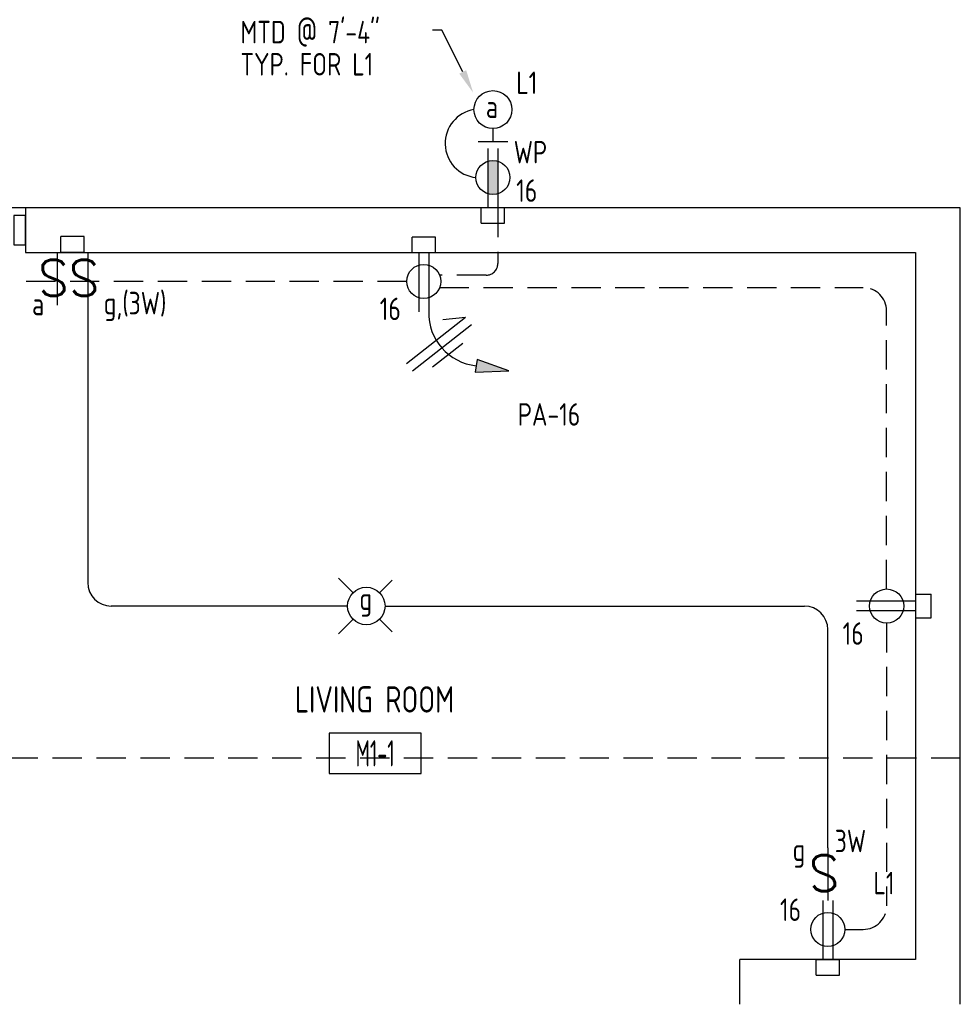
# Model space of a CAD drawing. Header units: inches. Extents: x 23373 to 25224, y 1575 to 4104.
# Tile 12 of 23: x 24060 to 24221, y 2708 to 2876. Entities that reach past the tile are written whole.
import ezdxf
from ezdxf import colors
from ezdxf.entities.mleader import LeaderData, LeaderLine
from ezdxf.enums import TextEntityAlignment as Align
from ezdxf.math import Vec2, Vec3

# ---------------------------------------------------------------- set-up
doc = ezdxf.new("R2010")
doc.units = ezdxf.units.IN
doc.header["$LTSCALE"] = 2
doc.header["$MEASUREMENT"] = 0
doc.linetypes.add('DASHED', pattern=[0.75, 0.5, -0.25])
doc.linetypes.add('HIDDEN', pattern=[0.375, 0.25, -0.125])
doc.layers.get('0').update_dxf_attribs({"color": 8, "linetype": 'CONTINUOUS'})
for name, color, linetype in [('a-door', 8, 'CONTINUOUS'), ('eeLight-LINE', 5, 'CONTINUOUS'), ('eeLightDist', 200, 'CONTINUOUS'), ('eeLightSwitches', 200, 'CONTINUOUS'), ('eeRecepDist', 120, 'CONTINUOUS'), ('eeRecepLINE', 120, 'HIDDEN'), ('G-SYMB', 1, 'CONTINUOUS'), ('roof', 8, 'DASHED'), ('Walls', 1, 'CONTINUOUS')]:
    doc.layers.add(name, color=color, linetype=linetype)
doc.styles.add('100-48', font='archstyl.shx', dxfattribs={"width": 0.9, "height": 4.8})
doc.styles.add('MED', font='archstyl.shx', dxfattribs={"width": 0.8, "height": 0.125})
doc.styles.get("Standard").update_dxf_attribs({"font": 'simplex.shx'})

# ---------------------------------------------------------------- blocks, each defined once
blk = doc.blocks.new('SP-SW')
at = {"layer": 'eeLightSwitches', "linetype": 'ByBlock'}
blk.add_line((0, 0), (0, 0.1873), dxfattribs=at)
blk.add_text('S', height=0.1272, dxfattribs=at).set_placement((-0.0418, 0.0268))
blk = doc.blocks.new('RECEP-gf')
at = {"layer": 'eeRecepDist'}
blk.add_hatch(color=256, dxfattribs=at).paths.add_polyline_path([(137.8165, 590.8342, 0.073698), (137.8191, 590.8518, 0.073698), (137.8165, 590.8693), (137.7006, 590.8693, 0.073698), (137.698, 590.8518, 0.073698), (137.7006, 590.8342)])
at = {"layer": 'eeRecepDist', "linetype": 'Continuous'}
for p, q in [((137.6553, 590.8693), (137.8662, 590.8693)), ((137.6553, 590.8342), (137.8662, 590.8342))]:
    blk.add_line(p, q, dxfattribs=at)
blk.add_circle((137.7585, 590.8518), 0.0606, dxfattribs=at)
blk = doc.blocks.new('WALL-LGT')
at = {"layer": 'eeLightDist', "linetype": 'ByBlock'}
for p, q in [((0, 0.0456), (0, 0)), ((-0.0525, 0), (0.0525, 0))]:
    blk.add_line(p, q, dxfattribs=at)
blk.add_circle((0, 0.1131), 0.0675, dxfattribs=at)
blk = doc.blocks.new('Recep-1')
at = {"layer": 'eeRecepDist', "linetype": 'Continuous'}
for p, q in [((0, 0.0176), (0.2108, 0.0176)), ((0, -0.0176), (0.2108, -0.0176))]:
    blk.add_line(p, q, dxfattribs=at)
blk.add_circle((0.1032, 0), 0.0606, dxfattribs=at)
blk = doc.blocks.new('CEIL-LGT')
at = {"layer": 'eeLightDist', "linetype": 'ByBlock'}
for p, q in [((-0.0477, 0.0477), (-0.0991, 0.0991)), ((0.047, 0.047), (0.0916, 0.0916)), ((-0.047, -0.047), (-0.0987, -0.0987)), ((0.0477, -0.0477), (0.0918, -0.0918))]:
    blk.add_line(p, q, dxfattribs=at)
blk.add_circle((0, 0), 0.0667, dxfattribs=at)
blk = doc.blocks.new('CAJA 4X4 RECEPT')
at = {"layer": 'eeRecepDist', "color": 9}
for p, q in [((24134, 2831.23), (24130, 2831.23)), ((24130, 2828.61), (24130, 2831.23)), ((24134, 2828.61), (24134, 2831.23)), ((24130, 2828.61), (24134, 2828.61))]:
    blk.add_line(p, q, dxfattribs=at)
blk = doc.blocks.new('CAJA 4X4 LUCES')
at = {"layer": 'eeLight-LINE', "color": 8, "ltscale": 2}
for p, q in [((24065.99, 2814.84), (24061.99, 2814.84)), ((24061.99, 2812.21), (24061.99, 2814.84)), ((24065.99, 2812.21), (24065.99, 2814.84)), ((24061.99, 2812.21), (24065.99, 2812.21))]:
    blk.add_line(p, q, dxfattribs=at)
blk = doc.blocks.new('HR RECEPT')
at = {"layer": 'eeRecepDist', "linetype": 'Continuous'}
blk.add_hatch(color=256, dxfattribs=at).paths.add_polyline_path([(-0.2131, -0.2833), (-0.1716, -0.1701), (-0.2169, -0.1628)])
for p, q in [((-0.1716, -0.1701), (-0.2169, -0.1628)), ((-0.2169, -0.1628), (-0.2131, -0.2833)), ((-0.2131, -0.2833), (-0.1716, -0.1701))]:
    blk.add_line(p, q, dxfattribs=at)
at = {"layer": 'eeRecepDist', "linetype": 'ByBlock'}
blk.add_arc((-0.0063, -0.1893), 0.1894, 88.0949, 173.0878, dxfattribs=at)
blk = doc.blocks.new('WiresA')
at = {"layer": 'eeRecepDist'}
for p, q in [((0, 0.1333), (0, -0.1333)), ((0.0333, 0.1333), (0.0768, 0.0641)), ((0.0333, 0.1333), (0.0333, -0.1333)), ((-0.0333, 0.0681), (-0.0333, -0.0681))]:
    blk.add_line(p, q, dxfattribs=at)
blk = doc.blocks.new('AINC-ROOMID')
at = {"layer": 'G-SYMB'}
blk.add_lwpolyline([(-0.2473, -0.3519), (0.2533, -0.3519), (0.2533, -0.1607), (-0.2473, -0.1607)], close=True, dxfattribs=at)
at = {"layer": 'G-SYMB', "color": 4, "linetype": 'Continuous', "style": 'MED', "oblique": -180, "text_generation_flag": 6}
for tag, p in [('%%UROOM-ID', (0, 0.2093)), ('%%USPAN', (0, 0))]:
    blk.add_attdef(tag, text='', height=0.125, rotation=180, dxfattribs=at).set_placement(p, align=Align.MIDDLE)
at = {"layer": 'G-SYMB', "color": 4, "linetype": 'Continuous', "style": 'MED', "text_generation_flag": 6, "width": 0.75}
blk.add_attdef('R-NUM', text='', height=0.125, rotation=180, dxfattribs=at).set_placement((0.003, -0.2563), align=Align.MIDDLE)

msp = doc.modelspace()

# ---------------------------------------------------------------- linework, layer by layer
msp.add_line((24061.46648356, 2843.85917105), (24025.46648356, 2843.85917105))
at = {"layer": 'a-door', "linetype": 'Continuous', "lineweight": -3}
msp.add_lwpolyline([(24059.46648356, 2837.54667105), (24061.46648356, 2837.54667105), (24061.46648356, 2842.54667105), (24059.46648356, 2842.54667105)], close=True, dxfattribs=at)
at = {"layer": 'eeLight-LINE', "ltscale": 2}
for p, q in [((24072.08351861, 2827.2424411), (24072.08351861, 2779.85917105)), ((24116.45398369, 2775.85917105), (24076.08351861, 2775.85917105)), ((24122.85398343, 2775.85917105), (24194.46695492, 2775.85917105)), ((24198.46695492, 2734.596013), (24198.46695492, 2771.85917105))]:
    msp.add_line(p, q, dxfattribs=at)
for centre, radius, start, end in [((24138.96425457, 2854.84283328), 5.84837318, 99.0824851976, 264.1802236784), ((24076.08351861, 2779.85917105), 4, 180, 270), ((24194.46695492, 2771.85917105), 4, 0, 90)]:
    msp.add_arc(centre, radius, start, end, dxfattribs=at)
at = {"layer": 'eeRecepLINE', "ltscale": 10}
for p, q in [((24142.12231955, 2843.85917105), (24142.12231955, 2834.34162499)), ((24126.55873138, 2831.27992901), (24036.00727332, 2831.28036361)), ((24140.12231955, 2832.34162499), (24132.17337053, 2832.34162499)), ((24132.17756443, 2830.22843243), (24204.51208107, 2830.22843243)), ((24208.51243143, 2778.76692318), (24208.51208107, 2826.22843243)), ((24208.51152781, 2772.95141886), (24208.51152781, 2724.64940754)), ((24201.37423575, 2720.64940754), (24204.51152781, 2720.64940754))]:
    msp.add_line(p, q, dxfattribs=at)
for centre, radius, start, end in [((24140.12231955, 2834.34162499), 2, 270, 0), ((24204.51208107, 2826.22843243), 4, 0, 90), ((24204.51152781, 2724.64940754), 4, 270, 0)]:
    msp.add_arc(centre, radius, start, end, dxfattribs=at)
at = {"layer": 'roof', "ltscale": 5}
for p, q in [((24221.09148356, 2749.85917105), (23906.96648356, 2749.85917105)), ((24221.09148356, 2707.85917105), (24221.09148356, 2749.85917105))]:
    msp.add_line(p, q, dxfattribs=at)
at = {"layer": 'Walls'}
for p, q in [((24221.09148356, 2843.85917105), (24061.46648356, 2843.85917105)), ((24061.46648356, 2843.85917105), (24061.46648356, 2836.23417105)), ((24221.09148356, 2707.85917105), (24221.09148356, 2843.85917105)), ((24061.46648356, 2836.23417105), (24213.46648356, 2836.23417105)), ((24213.46648356, 2836.23417105), (24213.46648356, 2715.48417105)), ((24213.46648356, 2715.48417105), (24183.46648356, 2715.48417105)), ((24183.46648356, 2707.85917105), (24183.46648356, 2715.48417105))]:
    msp.add_line(p, q, dxfattribs=at)

# ---------------------------------------------------------------- block references
ref = msp.add_blockref('AINC-ROOMID', (24121.06745162, 2759.92490765), dxfattribs=dict(xscale=31.40809428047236, yscale=35.94597718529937, zscale=31.40809428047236))
ref.add_attrib('%%USPAN', 'LIVING ROOM', dxfattribs={"layer": 'G-SYMB', "color": 4, "linetype": 'Continuous', "height": 4.4932471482, "rotation": 180, "style": 'MED', "text_generation_flag": 6, "width": 0.873758}).set_placement((24121.06745162, 2759.92490765), align=Align.MIDDLE)
ref.add_attrib('R-NUM', 'M1-1', dxfattribs={"layer": 'G-SYMB', "color": 4, "linetype": 'Continuous', "height": 4.493247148, "rotation": 180, "style": 'MED', "text_generation_flag": 6, "width": 0.655319}).set_placement((24121.16092138, 2750.7119629), align=Align.MIDDLE)
at = {"layer": 'eeLight-LINE'}
for name, p in [('CAJA 4X4 RECEPT', (9.28044023, 12.625)), ('CAJA 4X4 LUCES', (5.47686957, 24.09115069)), ('CAJA 4X4 RECEPT', (-2.53205977, 7.625)), ('CAJA 4X4 RECEPT', (66.46794023, -115.75))]:
    msp.add_blockref(name, p, dxfattribs=at)
at = {"layer": 'eeLightDist', "xscale": 48, "yscale": 48, "zscale": 48}
for name, p in [('WALL-LGT', (24141.27898356, 2855.19130059)), ('CEIL-LGT', (24119.65398356, 2775.85917105))]:
    msp.add_blockref(name, p, dxfattribs=at)
at = {"layer": 'eeLightSwitches', "xscale": 48, "yscale": 48, "zscale": 48, "rotation": 180}
for p in [(24066.85280362, 2836.23417105), (24072.08351861, 2836.23417105), (24198.46695492, 2734.596013)]:
    msp.add_blockref('SP-SW', p, dxfattribs=at)
at = {"layer": 'eeRecepDist', "xscale": 48, "yscale": 48, "zscale": 48}
for name, p, rotation in [('RECEP-gf', (-4219.60641809, 9461.43499185), 270), ('Recep-1', (24129.46695492, 2836.23425128), 269.9945491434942), ('HR RECEPT', (24130.30932813, 2826.11413926), 90.64829250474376), ('Recep-1', (24213.46640333, 2775.85869969), 179.9945491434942), ('Recep-1', (24198.46695492, 2725.60428306), 269.9945491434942)]:
    msp.add_blockref(name, p, dxfattribs=dict(at, rotation=rotation))
at = {"layer": 'eeRecepDist'}
for p in [(9.28044023, 12.625), (-2.53205977, 7.625)]:
    msp.add_blockref('CAJA 4X4 RECEPT', p, dxfattribs=at)
at = {"layer": 'eeRecepDist', "rotation": 270}
msp.add_blockref('CAJA 4X4 RECEPT', (21384.85731252, 26907.85771438), dxfattribs=at)
at = {"layer": 'eeRecepLINE', "xscale": -48.00000000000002, "yscale": 47.99999999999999, "zscale": 48, "rotation": 308.0835105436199}
msp.add_blockref('WiresA', (24132.56166823, 2819.92298954), dxfattribs=at)

# ---------------------------------------------------------------- texts
at = {"layer": 'eeLight-LINE', "color": 4, "style": '100-48', "width": 0.9}
for s, p in [('MTD @ 7\'-4"', (24098.16752484, 2871.93045353)), ('TYP. FOR L1', (24098.16752484, 2866.44007863)), ('L1', (24145.2645234, 2863.27906823)), ('a', (24140.06560909, 2859.20015963)), ('g,(3W)', (24074.80700779, 2825.65820131)), ('a', (24062.5773946, 2825.51013904)), ('g', (24118.4802089, 2775.19067981)), ('3W', (24199.64957012, 2733.82293045)), ('g', (24192.44365, 2732.33811012)), ('L1', (24206.2645234, 2726.63783158))]:
    msp.add_text(s, height=3.84, dxfattribs=at).set_placement(p)
at = {"layer": 'eeRecepDist', "style": '100-48', "width": 0.9}
for s, p in [('WP', (24144.82952681, 2851.42972581)), ('16', (24145.24888859, 2844.87300758)), ('16', (24121.9472586, 2824.66912035)), ('PA-16', (24145.514495, 2806.65619444)), ('16', (24200.99257947, 2769.24863901)), ('16', (24190.29058319, 2722.09337309))]:
    msp.add_text(s, height=3.84, dxfattribs=at).set_placement(p)

# ---------------------------------------------------------------- leaders
at = {"layer": 'eeLight-LINE', "color": 1, "ltscale": 2}
ml = msp.add_multileader_mtext('Standard', dxfattribs=at)
ml.set_content('', color=1)
ml.set_leader_properties()
ml.build(insert=Vec2(0, 0))
ml.multileader.update_dxf_attribs({"text_right_attachment_type": 6, "dogleg_length": 0.36})
ctx = ml.context
ctx.base_point, ctx.char_height, ctx.landing_gap_size, ctx.plane_origin = Vec3(24130.86435986, 2874.26548261), 0.18, 0.09, Vec3(24137.91865183, 2863.47920467)
ctx.right_attachment, ctx.text_align_type = 6, 2
notes = []
notes.append((ctx, [(0, (1, 1, 0), (24132.5447986, 2874.17548261), (-1, 0), 1.50043874, [(0, [(24137.91865183, 2863.47920467)], 0, [])])]))
ctx.mtext.insert, ctx.mtext.alignment, ctx.mtext.flow_direction = Vec3(24130.95435986, 2874.35548261), 3, 5
for ctx, leaders in notes:
    for number, flags, end, landing, length, lines in leaders:
        leader = LeaderData()
        leader.index, (leader.has_last_leader_line, leader.has_dogleg_vector, leader.attachment_direction) = number, flags
        leader.last_leader_point, leader.dogleg_vector, leader.dogleg_length = Vec3(end), Vec3(landing), length
        for number, points, colour, breaks in lines:
            line = LeaderLine()
            line.index, line.vertices, line.color, line.breaks = number, Vec3.list(points), colors.encode_raw_color(colour), breaks
            leader.lines.append(line)
        ctx.leaders.append(leader)

doc.saveas('drawing.dxf')
